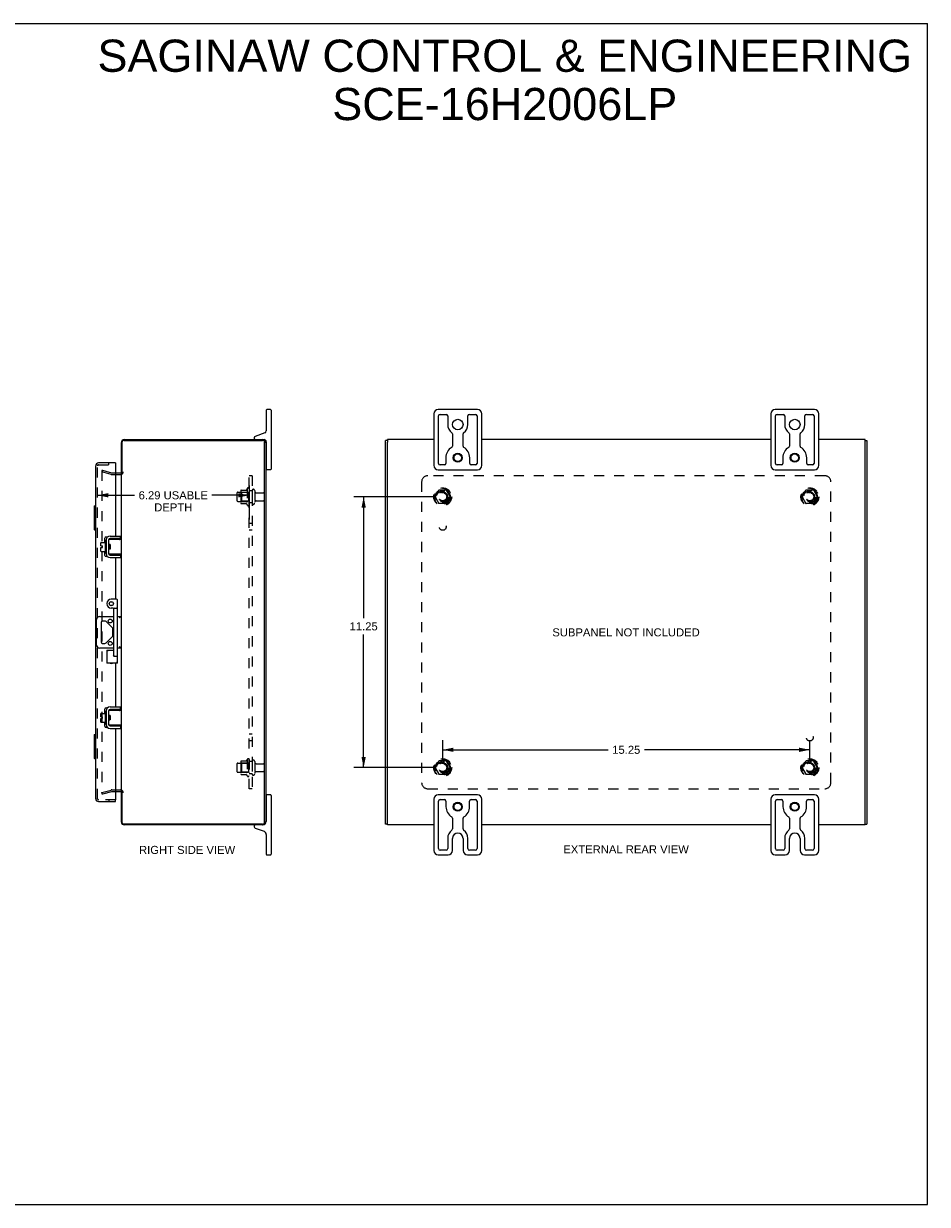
# Model space of a CAD drawing. Header units: inches. Extents: x 0 to 75.8, y 0 to 49.
# Tile 4 of 4: x 38.3 to 75.8, y 0 to 49. Entities that reach past the tile are written whole.
import ezdxf

# ---------------------------------------------------------------- set-up
doc = ezdxf.new("R2010")
doc.units = ezdxf.units.IN
doc.header["$LTSCALE"] = 4.16879
doc.header["$MEASUREMENT"] = 0
doc.linetypes.add('HIDDEN', pattern=[0.2, 0.1, -0.1])
doc.layers.get('0').update_dxf_attribs({"linetype": 'CONTINUOUS'})
for name, color, linetype in [('DEFAULT_2', 8, 'HIDDEN'), ('DIMENSIONS', 7, 'CONTINUOUS'), ('DOOR_ASSEMBLY', 7, 'CONTINUOUS'), ('SUBPANEL', 7, 'CONTINUOUS')]:
    doc.layers.add(name, color=color, linetype=linetype)
doc.styles.get("Standard").update_dxf_attribs({"font": 'arial.ttf'})
doc.dimstyles.new('DIMSTYLE_1', dxfattribs={"dimtxt": 0.334395, "dimasz": 0.44586, "dimexe": 0.09, "dimexo": 0.07, "dimgap": 0.0375, "dimtad": 0, "dimtih": 1, "dimtoh": 1, "dimzin": 4, "dimdsep": 46, "dimtxsty": 'Standard', "dimblk": '_FILLED', "dimblk1": '_FILLED', "dimblk2": '_FILLED', "dimcen": 0.09, "dimadec": 3, "dimazin": 1, "dimtfac": 1, "dimtdec": 3, "dimtofl": 0, "dimtmove": 0, "dimatfit": 3, "dimldrblk": '_FILLED', "dimfxl": 0, "dimtolj": 1, "dimtzin": 4, "dimarcsym": 0})

# ---------------------------------------------------------------- blocks, each defined once
blk = doc.blocks.new('_FILLED')
at = {"color": 0, "linetype": 'ByBlock'}
blk.add_solid([(0, 0), (-1, 0.2), (-1, -0.2)], dxfattribs=at)
blk = doc.blocks.new('*D5')
at = {"layer": 'DIMENSIONS', "color": 2, "linetype": 'Continuous'}
for p, q in [((41.322, 29.453), (42.863, 29.453)), ((47.615, 29.453), (46.075, 29.453)), ((47.615, 29.854), (47.615, 28.448))]:
    blk.add_line(p, q, dxfattribs=at)
at = {"layer": 'DIMENSIONS', "color": 2, "linetype": 'Continuous', "xscale": 0.4458598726, "yscale": 0.4458598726, "zscale": 0.4458598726, "rotation": 180}
blk.add_blockref('_FILLED', (41.322, 29.453), dxfattribs=at)
at = {"layer": 'DIMENSIONS', "color": 2, "linetype": 'Continuous', "xscale": 0.4458598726, "yscale": 0.4458598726, "zscale": 0.4458598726}
blk.add_blockref('_FILLED', (47.615, 29.453), dxfattribs=at)
at = {"layer": 'DIMENSIONS', "color": 2, "linetype": 'Continuous', "insert": (44.469, 29.62), "char_height": 0.33439, "width": 2.87779, "attachment_point": 2, "line_spacing_factor": 0.9}
blk.add_mtext('6.29 USABLE\\PDEPTH', dxfattribs=at)
blk = doc.blocks.new('*D10')
at = {"layer": 'DIMENSIONS', "color": 2, "linetype": 'Continuous'}
for p, q in [((55.35, 29.39), (51.976, 29.39)), ((52.377, 29.39), (52.377, 24.344)), ((52.377, 18.14), (52.377, 23.675)), ((55.35, 18.14), (51.976, 18.14))]:
    blk.add_line(p, q, dxfattribs=at)
at = {"layer": 'DIMENSIONS', "color": 2, "linetype": 'Continuous', "xscale": 0.4458598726, "yscale": 0.4458598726, "zscale": 0.4458598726}
for p, rotation in [((52.377, 29.39), 90), ((52.377, 18.14), 270)]:
    blk.add_blockref('_FILLED', p, dxfattribs=dict(at, rotation=rotation))
at = {"layer": 'DIMENSIONS', "color": 2, "linetype": 'Continuous', "insert": (52.377, 24.177), "char_height": 0.3344, "width": 1.16852, "attachment_point": 2, "line_spacing_factor": 0.9}
blk.add_mtext('11.25', dxfattribs=at)
blk = doc.blocks.new('*D11')
at = {"layer": 'DIMENSIONS', "color": 2, "linetype": 'Continuous'}
for p, q in [((55.662, 18.452), (55.662, 19.283)), ((70.912, 18.452), (70.912, 19.283)), ((55.662, 18.882), (62.535, 18.882)), ((70.912, 18.882), (64.038, 18.882))]:
    blk.add_line(p, q, dxfattribs=at)
at = {"layer": 'DIMENSIONS', "color": 2, "linetype": 'Continuous', "xscale": 0.4458598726, "yscale": 0.4458598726, "zscale": 0.4458598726, "rotation": 180}
blk.add_blockref('_FILLED', (55.662, 18.882), dxfattribs=at)
at = {"layer": 'DIMENSIONS', "color": 2, "linetype": 'Continuous', "xscale": 0.4458598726, "yscale": 0.4458598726, "zscale": 0.4458598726}
blk.add_blockref('_FILLED', (70.912, 18.882), dxfattribs=at)
at = {"layer": 'DIMENSIONS', "color": 2, "linetype": 'Continuous', "insert": (63.287, 19.049), "char_height": 0.3344, "width": 1.16852, "attachment_point": 2, "line_spacing_factor": 0.9}
blk.add_mtext('15.25', dxfattribs=at)

msp = doc.modelspace()

# ---------------------------------------------------------------- linework, layer by layer
at = {"color": 7, "linetype": 'Continuous'}
for p, q in [((0, 49.045), (75.796, 49.045)), ((75.796, 0), (75.796, 49.045)), ((48.33, 32.99), (48.33, 32.13)), ((48.505, 33.015), (48.355, 33.015)), ((48.53, 32.99), (48.53, 30.54)), ((57.102, 33.015), (55.472, 33.015)), ((71.102, 33.015), (69.472, 33.015)), ((55.287, 32.83), (55.287, 30.7)), ((55.487, 30.777), (55.487, 32.752)), ((55.549, 32.815), (55.805, 32.815)), ((55.868, 32.752), (55.868, 32.39)), ((56.706, 32.39), (56.706, 32.752)), ((56.768, 32.815), (57.024, 32.815)), ((57.087, 32.752), (57.087, 30.777)), ((57.287, 30.7), (57.287, 32.83)), ((69.287, 32.83), (69.287, 30.7)), ((69.487, 30.777), (69.487, 32.752)), ((69.549, 32.815), (69.805, 32.815)), ((69.868, 32.752), (69.868, 32.39)), ((70.706, 32.39), (70.706, 32.752)), ((70.768, 32.815), (71.024, 32.815)), ((71.087, 32.752), (71.087, 30.777)), ((71.287, 30.7), (71.287, 32.83)), ((48.271, 32.045), (47.87, 31.899)), ((56.068, 31.999), (56.068, 31.496)), ((56.506, 31.496), (56.506, 31.999)), ((70.068, 31.999), (70.068, 31.496)), ((70.506, 31.496), (70.506, 31.999)), ((47.83, 31.843), (47.83, 31.825)), ((48.179, 31.765), (48.24, 31.765)), ((48.33, 31.675), (48.33, 30.54)), ((53.362, 31.732), (53.287, 31.732)), ((53.362, 31.762), (53.362, 31.656)), ((73.212, 31.656), (73.212, 31.762)), ((73.212, 31.732), (73.287, 31.732)), ((48.33, 31.31), (48.315, 31.31)), ((55.792, 31.015), (55.792, 30.777)), ((56.782, 30.777), (56.782, 31.015)), ((69.792, 31.015), (69.792, 30.777)), ((70.782, 30.777), (70.782, 31.015)), ((48.33, 30.72), (48.315, 30.72)), ((48.505, 30.515), (48.355, 30.515)), ((55.472, 30.515), (57.102, 30.515)), ((55.729, 30.715), (55.549, 30.715)), ((57.024, 30.715), (56.844, 30.715)), ((69.472, 30.515), (71.102, 30.515)), ((69.729, 30.715), (69.549, 30.715)), ((71.024, 30.715), (70.844, 30.715)), ((41.463, 27.349), (41.463, 27.485)), ((41.473, 27.495), (41.638, 27.495)), ((41.638, 27.558), (41.638, 27.071)), ((41.648, 27.568), (41.668, 27.568)), ((41.678, 27.628), (41.681, 27.628)), ((41.782, 27.597), (41.782, 27.032)), ((41.786, 27.432), (41.786, 27.617)), ((41.796, 27.627), (42.315, 27.627)), ((42.282, 27.657), (41.842, 27.657)), ((42.282, 27.657), (42.282, 27.761)), ((41.463, 27.349), (41.531, 27.349)), ((41.463, 27.135), (41.463, 27.281)), ((41.463, 27.281), (41.531, 27.281)), ((41.473, 27.125), (41.638, 27.125)), ((41.531, 27.281), (41.531, 27.349)), ((41.648, 27.061), (41.668, 27.061)), ((41.678, 27.001), (41.681, 27.001)), ((41.786, 27.012), (41.786, 27.197)), ((41.846, 27.407), (41.796, 27.407)), ((41.846, 27.222), (41.796, 27.222)), ((42.315, 27.002), (41.796, 27.002)), ((41.812, 27.222), (41.812, 27.407)), ((41.816, 27.303), (41.814, 27.327)), ((41.822, 27.222), (41.828, 27.232)), ((41.826, 27.234), (41.833, 27.222)), ((41.841, 27.295), (41.839, 27.338)), ((41.846, 27.407), (41.846, 27.222)), ((41.842, 26.972), (42.282, 26.972)), ((42.282, 26.972), (42.282, 26.868)), ((41.279, 23.234), (41.279, 24.296)), ((41.404, 24.421), (42.005, 24.421)), ((41.47, 24.167), (41.47, 23.362)), ((41.631, 24.23), (41.532, 24.23)), ((41.941, 23.945), (41.676, 24.211)), ((42.145, 24.421), (42.315, 24.421)), ((41.676, 23.318), (41.941, 23.584)), ((41.96, 23.628), (41.96, 23.901)), ((42.005, 23.109), (41.404, 23.109)), ((41.532, 23.3), (41.631, 23.3)), ((42.315, 23.109), (42.145, 23.109)), ((42.282, 20.557), (42.282, 20.661)), ((41.463, 20.249), (41.463, 20.385)), ((41.463, 20.249), (41.531, 20.249)), ((41.463, 20.035), (41.463, 20.181)), ((41.463, 20.181), (41.531, 20.181)), ((41.473, 20.395), (41.638, 20.395)), ((41.531, 20.181), (41.531, 20.249)), ((41.638, 20.458), (41.638, 19.971)), ((41.648, 20.468), (41.668, 20.468)), ((41.678, 20.528), (41.681, 20.528)), ((41.782, 20.497), (41.782, 19.932)), ((41.786, 20.332), (41.786, 20.517)), ((41.796, 20.527), (42.315, 20.527)), ((41.846, 20.307), (41.796, 20.307)), ((41.846, 20.122), (41.796, 20.122)), ((41.812, 20.122), (41.812, 20.307)), ((41.816, 20.203), (41.814, 20.227)), ((41.822, 20.122), (41.828, 20.132)), ((41.826, 20.134), (41.833, 20.122)), ((41.841, 20.195), (41.839, 20.238)), ((42.282, 20.557), (41.842, 20.557)), ((41.846, 20.307), (41.846, 20.122)), ((41.473, 20.025), (41.638, 20.025)), ((41.648, 19.961), (41.668, 19.961)), ((41.678, 19.901), (41.681, 19.901)), ((41.786, 19.912), (41.786, 20.097)), ((42.315, 19.902), (41.796, 19.902)), ((41.842, 19.872), (42.282, 19.872)), ((42.282, 19.872), (42.282, 19.768)), ((48.33, 16.81), (48.315, 16.81)), ((48.33, 16.99), (48.33, 15.905)), ((48.505, 17.015), (48.355, 17.015)), ((48.53, 16.99), (48.53, 14.54)), ((55.287, 16.83), (55.287, 14.7)), ((57.102, 17.015), (55.472, 17.015)), ((55.487, 14.777), (55.487, 16.752)), ((55.549, 16.815), (55.734, 16.815)), ((55.797, 16.752), (55.797, 16.515)), ((56.777, 16.515), (56.777, 16.752)), ((56.839, 16.815), (57.024, 16.815)), ((57.087, 16.752), (57.087, 14.777)), ((57.287, 14.7), (57.287, 16.83)), ((69.287, 16.83), (69.287, 14.7)), ((71.102, 17.015), (69.472, 17.015)), ((69.487, 14.777), (69.487, 16.752)), ((69.549, 16.815), (69.734, 16.815)), ((69.797, 16.752), (69.797, 16.515)), ((70.777, 16.515), (70.777, 16.752)), ((70.839, 16.815), (71.024, 16.815)), ((71.087, 16.752), (71.087, 14.777)), ((71.287, 14.7), (71.287, 16.83)), ((48.33, 16.22), (48.315, 16.22)), ((47.83, 15.705), (47.83, 15.687)), ((53.362, 15.798), (53.287, 15.798)), ((53.362, 15.767), (53.362, 15.873)), ((56.068, 16.039), (56.068, 15.593)), ((56.506, 15.593), (56.506, 16.039)), ((70.068, 16.039), (70.068, 15.593)), ((70.506, 15.593), (70.506, 16.039)), ((73.212, 15.767), (73.212, 15.873)), ((73.212, 15.798), (73.287, 15.798)), ((47.87, 15.63), (48.238, 15.496)), ((48.33, 15.365), (48.33, 14.54)), ((55.805, 14.715), (55.549, 14.715)), ((55.868, 15.203), (55.868, 14.777)), ((56.068, 14.7), (56.068, 15.203)), ((56.506, 15.203), (56.506, 14.7)), ((56.706, 14.777), (56.706, 15.203)), ((57.024, 14.715), (56.768, 14.715)), ((69.805, 14.715), (69.549, 14.715)), ((69.868, 15.203), (69.868, 14.777)), ((70.068, 14.7), (70.068, 15.203)), ((70.506, 15.203), (70.506, 14.7)), ((70.706, 14.777), (70.706, 15.203)), ((71.024, 14.715), (70.768, 14.715)), ((48.355, 14.515), (48.505, 14.515)), ((55.472, 14.515), (55.883, 14.515)), ((56.691, 14.515), (57.102, 14.515)), ((69.472, 14.515), (69.883, 14.515)), ((70.691, 14.515), (71.102, 14.515)), ((0, 0), (75.796, 0))]:
    msp.add_line(p, q, dxfattribs=at)
at = {"color": 3, "linetype": 'Continuous'}
for p, q in [((42.315, 30.403), (42.315, 31.648)), ((42.338, 31.652), (42.338, 30.39)), ((42.418, 31.732), (48.182, 31.732)), ((42.432, 31.765), (48.179, 31.765)), ((48.262, 15.878), (48.262, 31.652)), ((48.315, 31.629), (48.315, 15.901)), ((53.287, 15.798), (53.287, 31.732)), ((53.362, 31.762), (53.362, 31.765)), ((55.287, 31.765), (53.362, 31.765)), ((53.362, 15.875), (53.362, 31.655)), ((69.287, 31.765), (57.287, 31.765)), ((73.212, 31.765), (71.287, 31.765)), ((73.212, 31.762), (73.212, 31.765)), ((73.212, 15.875), (73.212, 31.655)), ((73.287, 31.732), (73.287, 15.798)), ((42.072, 30.39), (42.273, 30.39)), ((42.315, 17.14), (42.315, 30.39)), ((41.678, 27.628), (41.678, 27.001)), ((41.842, 27.761), (42.282, 27.761)), ((41.842, 26.868), (42.282, 26.868)), ((41.842, 20.661), (42.282, 20.661)), ((41.678, 20.528), (41.678, 19.901)), ((41.842, 19.768), (42.282, 19.768)), ((42.273, 17.14), (42.072, 17.14)), ((42.315, 15.882), (42.315, 17.127)), ((42.338, 17.14), (42.338, 15.878)), ((48.182, 15.798), (42.418, 15.798)), ((48.179, 15.765), (42.432, 15.765)), ((53.362, 15.765), (53.362, 15.767)), ((55.287, 15.765), (53.362, 15.765)), ((69.287, 15.765), (57.287, 15.765)), ((73.212, 15.765), (71.287, 15.765)), ((73.212, 15.765), (73.212, 15.767))]:
    msp.add_line(p, q, dxfattribs=at)
at = {"color": 7, "linetype": 'Continuous'}
for points in [[(42.235, 27.617), (42.239, 27.618), (42.242, 27.62), (42.246, 27.621), (42.249, 27.622), (42.252, 27.623), (42.255, 27.624), (42.258, 27.625), (42.26, 27.625), (42.263, 27.626), (42.265, 27.626), (42.268, 27.627), (42.27, 27.627), (42.272, 27.627), (42.274, 27.627)], [(41.786, 27.052), (41.784, 27.053), (41.783, 27.055), (41.782, 27.056)], [(41.786, 27.432), (41.786, 27.43), (41.786, 27.429), (41.786, 27.427), (41.786, 27.425), (41.786, 27.424), (41.787, 27.422), (41.787, 27.421), (41.787, 27.42), (41.787, 27.419), (41.788, 27.417), (41.788, 27.416), (41.789, 27.415), (41.789, 27.414), (41.789, 27.413), (41.79, 27.412), (41.79, 27.411), (41.791, 27.41), (41.792, 27.41), (41.792, 27.409), (41.793, 27.408), (41.793, 27.408), (41.794, 27.408), (41.795, 27.407), (41.796, 27.407)], [(41.796, 27.222), (41.795, 27.222), (41.794, 27.222), (41.793, 27.221), (41.793, 27.221), (41.792, 27.22), (41.792, 27.22), (41.791, 27.219), (41.791, 27.218), (41.79, 27.217), (41.79, 27.216), (41.789, 27.215), (41.789, 27.214), (41.788, 27.213), (41.788, 27.212), (41.788, 27.211), (41.787, 27.21), (41.787, 27.208), (41.787, 27.207), (41.786, 27.206), (41.786, 27.204), (41.786, 27.203), (41.786, 27.201), (41.786, 27.199), (41.786, 27.197)], [(41.814, 27.327), (41.813, 27.335), (41.812, 27.343), (41.812, 27.347)], [(41.826, 27.234), (41.826, 27.235), (41.825, 27.237), (41.824, 27.24), (41.823, 27.244), (41.823, 27.249), (41.822, 27.254), (41.821, 27.259), (41.82, 27.266), (41.819, 27.272), (41.819, 27.279), (41.818, 27.287), (41.817, 27.295), (41.816, 27.303)], [(41.839, 27.338), (41.838, 27.349), (41.837, 27.359), (41.837, 27.369), (41.836, 27.379), (41.835, 27.388), (41.834, 27.397), (41.834, 27.405), (41.834, 27.407)], [(41.846, 27.235), (41.846, 27.236), (41.845, 27.245), (41.844, 27.254), (41.844, 27.263), (41.843, 27.274), (41.842, 27.284), (41.841, 27.295)], [(42.274, 27.002), (42.272, 27.002), (42.27, 27.002), (42.268, 27.003), (42.265, 27.003), (42.263, 27.004), (42.26, 27.004), (42.258, 27.005), (42.255, 27.006), (42.252, 27.006), (42.249, 27.007), (42.246, 27.008), (42.242, 27.01), (42.239, 27.011), (42.235, 27.012)], [(42.309, 24.421), (42.305, 24.42), (42.302, 24.419), (42.297, 24.417), (42.292, 24.414), (42.287, 24.411), (42.282, 24.407), (42.276, 24.403), (42.271, 24.399), (42.265, 24.395), (42.259, 24.39), (42.253, 24.385), (42.246, 24.38), (42.24, 24.376), (42.234, 24.371), (42.228, 24.366), (42.221, 24.361)], [(42.24, 23.154), (42.228, 23.164), (42.221, 23.169)], [(42.309, 23.109), (42.305, 23.109), (42.302, 23.111), (42.297, 23.113), (42.292, 23.115), (42.287, 23.118), (42.282, 23.122), (42.276, 23.126), (42.271, 23.13), (42.265, 23.135), (42.259, 23.139), (42.253, 23.144), (42.246, 23.149), (42.24, 23.154)], [(41.786, 20.332), (41.786, 20.33), (41.786, 20.329), (41.786, 20.327), (41.786, 20.325), (41.786, 20.324), (41.787, 20.322), (41.787, 20.321), (41.787, 20.32), (41.787, 20.319), (41.788, 20.317), (41.788, 20.316), (41.789, 20.315), (41.789, 20.314), (41.789, 20.313), (41.79, 20.312), (41.79, 20.311), (41.791, 20.31), (41.792, 20.31), (41.792, 20.309), (41.793, 20.308), (41.793, 20.308), (41.794, 20.308), (41.795, 20.307), (41.796, 20.307)], [(41.796, 20.122), (41.795, 20.122), (41.794, 20.122), (41.793, 20.121), (41.793, 20.121), (41.792, 20.12), (41.792, 20.12), (41.791, 20.119), (41.791, 20.118), (41.79, 20.117), (41.79, 20.116), (41.789, 20.115), (41.789, 20.114), (41.788, 20.113), (41.788, 20.112), (41.788, 20.111), (41.787, 20.11), (41.787, 20.108), (41.787, 20.107), (41.786, 20.106), (41.786, 20.104), (41.786, 20.103), (41.786, 20.101), (41.786, 20.099), (41.786, 20.097)], [(41.814, 20.227), (41.813, 20.235), (41.812, 20.243), (41.812, 20.247)], [(41.826, 20.134), (41.826, 20.135), (41.825, 20.137), (41.824, 20.14), (41.823, 20.144), (41.823, 20.149), (41.822, 20.154), (41.821, 20.159), (41.82, 20.166), (41.819, 20.172), (41.819, 20.179), (41.818, 20.187), (41.817, 20.195), (41.816, 20.203)], [(41.839, 20.238), (41.838, 20.249), (41.837, 20.259), (41.837, 20.269), (41.836, 20.279), (41.835, 20.288), (41.834, 20.297), (41.834, 20.305), (41.834, 20.307)], [(41.846, 20.135), (41.846, 20.136), (41.845, 20.145), (41.844, 20.154), (41.844, 20.163), (41.843, 20.174), (41.842, 20.184), (41.841, 20.195)], [(42.235, 20.517), (42.239, 20.518), (42.242, 20.52), (42.246, 20.521), (42.249, 20.522), (42.252, 20.523), (42.255, 20.524), (42.258, 20.525), (42.26, 20.525), (42.263, 20.526), (42.265, 20.526), (42.268, 20.527), (42.27, 20.527), (42.272, 20.527), (42.274, 20.527)], [(41.786, 19.952), (41.784, 19.953), (41.783, 19.955), (41.782, 19.956)], [(42.274, 19.902), (42.272, 19.902), (42.27, 19.902), (42.268, 19.903), (42.265, 19.903), (42.263, 19.904), (42.26, 19.904), (42.258, 19.905), (42.255, 19.906), (42.252, 19.906), (42.249, 19.907), (42.246, 19.908), (42.242, 19.91), (42.239, 19.911), (42.235, 19.912)]]:
    msp.add_lwpolyline(points, dxfattribs=at)
for centre, radius in [((56.287, 32.39), 0.219), ((70.287, 32.39), 0.219), ((56.287, 31.015), 0.188), ((56.287, 31.015), 0.156), ((70.287, 31.015), 0.188), ((70.287, 31.015), 0.156), ((41.85, 24.23), 0.08), ((41.85, 23.3), 0.08), ((56.287, 16.515), 0.188), ((70.287, 16.515), 0.188), ((56.287, 16.515), 0.156), ((70.287, 16.515), 0.156)]:
    msp.add_circle(centre, radius, dxfattribs=at)
for centre, radius, start, end in [((48.355, 32.99), 0.025, 90, 180), ((48.505, 32.99), 0.025, 0, 90), ((55.472, 32.83), 0.185, 90, 180), ((57.102, 32.83), 0.185, 0, 90), ((69.472, 32.83), 0.185, 90, 180), ((71.102, 32.83), 0.185, 0, 90), ((55.549, 32.752), 0.0625, 90, 180), ((55.805, 32.752), 0.0625, 360, 90), ((56.287, 32.39), 0.419, 180, 234.223), ((56.287, 32.39), 0.419, 305.777, 360), ((56.768, 32.752), 0.0625, 90, 180), ((57.024, 32.752), 0.0625, 360, 90), ((69.549, 32.752), 0.0625, 90, 180), ((69.805, 32.752), 0.0625, 360, 90), ((70.287, 32.39), 0.419, 180, 234.223), ((70.287, 32.39), 0.419, 305.777, 360), ((70.768, 32.752), 0.0625, 90, 180), ((71.024, 32.752), 0.0625, 360, 90), ((47.89, 31.843), 0.06, 110, 180), ((48.24, 32.13), 0.09, 290, 360), ((56.005, 31.999), 0.0625, 0, 54.223), ((56.568, 31.999), 0.0625, 125.777, 180), ((70.005, 31.999), 0.0625, 0, 54.223), ((70.568, 31.999), 0.0625, 125.777, 180), ((47.89, 31.825), 0.06, 180, 270), ((48.24, 31.675), 0.09, 0, 90), ((56.287, 31.015), 0.495, 120.3269, 180), ((56.005, 31.496), 0.0625, 300.3269, 0), ((56.568, 31.496), 0.0625, 180, 239.6731), ((56.287, 31.015), 0.495, 0, 59.6731), ((70.287, 31.015), 0.495, 120.3269, 180), ((70.005, 31.496), 0.0625, 300.3269, 0), ((70.568, 31.496), 0.0625, 180, 239.6731), ((70.287, 31.015), 0.495, 0, 59.6731), ((48.355, 30.54), 0.025, 180, 270), ((48.505, 30.54), 0.025, 270, 360), ((55.472, 30.7), 0.185, 180, 270), ((55.549, 30.777), 0.0625, 180, 270), ((55.729, 30.777), 0.0625, 270, 0), ((56.844, 30.777), 0.0625, 180, 270), ((57.024, 30.777), 0.0625, 270, 0), ((57.102, 30.7), 0.185, 270, 360), ((69.472, 30.7), 0.185, 180, 270), ((69.549, 30.777), 0.0625, 180, 270), ((69.729, 30.777), 0.0625, 270, 0), ((70.844, 30.777), 0.0625, 180, 270), ((71.024, 30.777), 0.0625, 270, 0), ((71.102, 30.7), 0.185, 270, 360), ((41.473, 27.485), 0.01, 90, 180), ((41.648, 27.558), 0.01, 90, 180), ((41.668, 27.558), 0.01, 0, 90), ((41.842, 27.597), 0.06, 90, 180), ((41.796, 27.565), 0.0162, 128.1095, 149.7501), ((41.796, 27.617), 0.01, 90, 144.8477), ((41.473, 27.135), 0.01, 180, 270), ((41.648, 27.071), 0.01, 180, 270), ((41.668, 27.071), 0.01, 270, 360), ((41.796, 27.065), 0.0162, 210.2499, 231.8905), ((41.842, 27.032), 0.06, 180, 270), ((41.796, 27.012), 0.01, 214.8438, 270), ((41.404, 24.296), 0.125, 90, 180), ((41.532, 24.167), 0.0625, 90, 180), ((41.631, 24.167), 0.0625, 45, 90), ((41.897, 23.901), 0.0625, 0, 45), ((41.897, 23.628), 0.0625, 315, 360), ((41.404, 23.234), 0.125, 180, 270), ((41.532, 23.362), 0.0625, 180, 270), ((41.631, 23.362), 0.0625, 270, 315), ((41.473, 20.385), 0.01, 90, 180), ((41.648, 20.458), 0.01, 90, 180), ((41.668, 20.458), 0.01, 0, 90), ((41.842, 20.497), 0.06, 90, 180), ((41.796, 20.465), 0.0162, 128.1095, 149.7501), ((41.796, 20.517), 0.01, 90, 144.8477), ((41.473, 20.035), 0.01, 180, 270), ((41.648, 19.971), 0.01, 180, 270), ((41.668, 19.971), 0.01, 270, 360), ((41.796, 19.965), 0.0162, 210.2499, 231.8905), ((41.842, 19.932), 0.06, 180, 270), ((41.796, 19.912), 0.01, 214.8438, 270), ((48.355, 16.99), 0.025, 90, 180), ((48.505, 16.99), 0.025, 0, 90), ((55.472, 16.83), 0.185, 90, 180), ((55.549, 16.752), 0.0625, 90, 180), ((55.734, 16.752), 0.0625, 0, 90), ((56.839, 16.752), 0.0625, 90, 180), ((57.024, 16.752), 0.0625, 0, 90), ((57.102, 16.83), 0.185, 0, 90), ((69.472, 16.83), 0.185, 90, 180), ((69.549, 16.752), 0.0625, 90, 180), ((69.734, 16.752), 0.0625, 0, 90), ((70.839, 16.752), 0.0625, 90, 180), ((71.024, 16.752), 0.0625, 0, 90), ((71.102, 16.83), 0.185, 0, 90), ((56.287, 16.515), 0.49, 180, 239.3693), ((56.287, 16.515), 0.49, 300.6307, 360), ((70.287, 16.515), 0.49, 180, 239.3693), ((70.287, 16.515), 0.49, 300.6307, 360), ((47.89, 15.705), 0.06, 90, 180), ((48.19, 15.905), 0.14, 270, 360), ((56.005, 16.039), 0.0625, 0, 59.3693), ((56.568, 16.039), 0.0625, 120.6307, 180), ((70.005, 16.039), 0.0625, 0, 59.3693), ((70.568, 16.039), 0.0625, 120.6307, 180), ((47.89, 15.687), 0.06, 180, 250), ((48.19, 15.365), 0.14, 360, 70), ((56.287, 15.203), 0.419, 125.777, 180), ((56.005, 15.593), 0.0625, 305.777, 360), ((56.287, 15.203), 0.219, 0, 180), ((56.568, 15.593), 0.0625, 180, 234.223), ((56.287, 15.203), 0.419, 0, 54.223), ((70.287, 15.203), 0.419, 125.777, 180), ((70.005, 15.593), 0.0625, 305.777, 360), ((70.287, 15.203), 0.219, 0, 180), ((70.568, 15.593), 0.0625, 180, 234.223), ((70.287, 15.203), 0.419, 0, 54.223), ((55.549, 14.777), 0.0625, 180, 270), ((55.805, 14.777), 0.0625, 270, 360), ((56.768, 14.777), 0.0625, 180, 270), ((57.024, 14.777), 0.0625, 270, 360), ((69.549, 14.777), 0.0625, 180, 270), ((69.805, 14.777), 0.0625, 270, 360), ((70.768, 14.777), 0.0625, 180, 270), ((71.024, 14.777), 0.0625, 270, 360), ((48.355, 14.54), 0.025, 180, 270), ((48.505, 14.54), 0.025, 270, 360), ((55.472, 14.7), 0.185, 180, 270), ((55.883, 14.7), 0.185, 270, 360), ((56.691, 14.7), 0.185, 180, 270), ((57.102, 14.7), 0.185, 270, 360), ((69.472, 14.7), 0.185, 180, 270), ((69.883, 14.7), 0.185, 270, 360), ((70.691, 14.7), 0.185, 180, 270), ((71.102, 14.7), 0.185, 270, 360)]:
    msp.add_arc(centre, radius, start, end, dxfattribs=at)
at = {"color": 3, "linetype": 'Continuous'}
for centre, radius, start, end in [((42.432, 31.648), 0.117, 90, 180), ((42.418, 31.652), 0.08, 90, 180), ((48.179, 31.629), 0.136, 0, 90), ((48.182, 31.652), 0.08, 0, 90), ((42.273, 30.432), 0.042, 270, 360), ((41.842, 27.597), 0.164, 90, 180), ((41.842, 27.032), 0.164, 180, 270), ((41.842, 20.497), 0.164, 90, 180), ((41.842, 19.932), 0.164, 180, 270), ((42.273, 17.098), 0.042, 0, 90), ((42.432, 15.882), 0.117, 180, 270), ((42.418, 15.878), 0.08, 180, 270), ((48.179, 15.901), 0.136, 270, 360), ((48.182, 15.878), 0.08, 270, 360)]:
    msp.add_arc(centre, radius, start, end, dxfattribs=at)
at = {"layer": 'DEFAULT_2', "color": 8, "linetype": 'HIDDEN'}
for p, q in [((41.522, 30.494), (41.503, 30.422)), ((41.503, 30.467), (41.503, 17.062)), ((41.889, 30.318), (41.503, 30.422)), ((41.522, 30.494), (41.908, 30.39)), ((41.915, 30.39), (42.072, 30.39)), ((41.915, 30.315), (42.273, 30.315)), ((47.115, 29.547), (47.115, 29.232)), ((47.145, 29.577), (47.74, 29.577)), ((47.279, 29.645), (47.279, 29.134)), ((47.299, 29.573), (47.279, 29.593)), ((47.29, 29.667), (47.517, 29.667)), ((47.299, 29.573), (47.299, 29.206)), ((47.595, 29.573), (47.299, 29.573)), ((47.545, 29.745), (47.545, 29.034)), ((47.595, 29.573), (47.615, 29.593)), ((47.595, 29.573), (47.595, 29.206)), ((47.615, 29.724), (47.615, 29.056)), ((47.74, 29.647), (47.74, 29.132)), ((47.85, 29.647), (47.85, 29.132)), ((47.913, 29.555), (48.21, 29.555)), ((48.24, 29.525), (48.24, 29.255)), ((55.499, 29.662), (55.344, 29.395)), ((55.816, 29.667), (55.507, 29.667)), ((55.979, 29.395), (55.825, 29.662)), ((70.749, 29.662), (70.594, 29.395)), ((71.066, 29.667), (70.757, 29.667)), ((71.229, 29.395), (71.075, 29.662)), ((47.145, 29.202), (47.74, 29.202)), ((47.299, 29.206), (47.279, 29.186)), ((47.29, 29.112), (47.517, 29.112)), ((47.595, 29.206), (47.299, 29.206)), ((47.595, 29.206), (47.615, 29.186)), ((47.913, 29.225), (48.21, 29.225)), ((55.344, 29.385), (55.499, 29.117)), ((55.816, 29.112), (55.507, 29.112)), ((55.825, 29.117), (55.979, 29.385)), ((70.594, 29.385), (70.749, 29.117)), ((71.066, 29.112), (70.757, 29.112)), ((71.075, 29.117), (71.229, 29.385)), ((47.115, 18.297), (47.115, 17.982)), ((47.145, 18.327), (47.74, 18.327)), ((47.279, 18.395), (47.279, 17.884)), ((47.299, 18.323), (47.279, 18.343)), ((47.29, 18.417), (47.517, 18.417)), ((47.595, 18.323), (47.299, 18.323)), ((47.299, 18.323), (47.299, 17.956)), ((47.545, 18.495), (47.545, 17.784)), ((47.595, 18.323), (47.615, 18.343)), ((47.595, 18.323), (47.595, 17.956)), ((47.615, 18.474), (47.615, 17.806)), ((47.74, 18.397), (47.74, 17.882)), ((47.85, 18.397), (47.85, 17.882)), ((47.913, 18.305), (48.21, 18.305)), ((48.24, 18.275), (48.24, 18.005)), ((55.499, 18.412), (55.344, 18.145)), ((55.816, 18.417), (55.507, 18.417)), ((55.979, 18.145), (55.825, 18.412)), ((70.749, 18.412), (70.594, 18.145)), ((71.066, 18.417), (70.757, 18.417)), ((71.229, 18.145), (71.075, 18.412)), ((47.145, 17.952), (47.74, 17.952)), ((47.299, 17.956), (47.279, 17.936)), ((47.29, 17.862), (47.517, 17.862)), ((47.595, 17.956), (47.299, 17.956)), ((47.595, 17.956), (47.615, 17.936)), ((47.913, 17.975), (48.21, 17.975)), ((55.344, 18.135), (55.499, 17.867)), ((55.816, 17.862), (55.507, 17.862)), ((55.825, 17.867), (55.979, 18.135)), ((70.594, 18.135), (70.749, 17.867)), ((71.066, 17.862), (70.757, 17.862)), ((71.075, 17.867), (71.229, 18.135)), ((41.503, 17.108), (41.889, 17.211)), ((41.915, 17.215), (42.273, 17.215)), ((41.522, 17.035), (41.503, 17.108)), ((41.908, 17.139), (41.522, 17.035)), ((42.072, 17.14), (41.915, 17.14))]:
    msp.add_line(p, q, dxfattribs=at)
for points in [[(41.522, 30.487), (41.52, 30.487), (41.519, 30.487), (41.517, 30.486), (41.516, 30.486), (41.514, 30.485), (41.513, 30.485), (41.511, 30.484), (41.51, 30.483), (41.509, 30.482), (41.508, 30.48), (41.507, 30.479), (41.506, 30.478), (41.505, 30.476), (41.504, 30.475), (41.504, 30.473), (41.503, 30.472), (41.503, 30.47), (41.503, 30.469), (41.503, 30.467)], [(41.527, 30.486), (41.525, 30.487), (41.523, 30.487), (41.522, 30.487)], [(41.503, 17.062), (41.503, 17.061), (41.503, 17.059), (41.503, 17.057), (41.504, 17.056), (41.504, 17.054), (41.505, 17.053), (41.506, 17.051)], [(41.522, 17.042), (41.52, 17.042), (41.519, 17.043), (41.517, 17.043), (41.516, 17.043), (41.514, 17.044), (41.513, 17.045), (41.511, 17.046), (41.51, 17.047), (41.509, 17.048), (41.508, 17.049), (41.507, 17.05), (41.506, 17.051)], [(41.527, 17.043), (41.525, 17.043), (41.523, 17.042), (41.522, 17.042)]]:
    msp.add_lwpolyline(points, dxfattribs=at)
for centre, radius in [((55.662, 29.39), 0.372), ((55.662, 29.39), 0.356), ((55.662, 29.39), 0.312), ((55.662, 29.39), 0.204), ((55.662, 29.39), 0.188), ((55.662, 29.39), 0.183), ((55.662, 29.39), 0.165), ((70.912, 29.39), 0.372), ((70.912, 29.39), 0.356), ((70.912, 29.39), 0.312), ((70.912, 29.39), 0.204), ((70.912, 29.39), 0.188), ((70.912, 29.39), 0.183), ((70.912, 29.39), 0.165), ((55.662, 18.14), 0.372), ((55.662, 18.14), 0.356), ((55.662, 18.14), 0.312), ((55.662, 18.14), 0.204), ((55.662, 18.14), 0.188), ((55.662, 18.14), 0.183), ((55.662, 18.14), 0.165), ((70.912, 18.14), 0.372), ((70.912, 18.14), 0.356), ((70.912, 18.14), 0.312), ((70.912, 18.14), 0.204), ((70.912, 18.14), 0.188), ((70.912, 18.14), 0.183), ((70.912, 18.14), 0.165)]:
    msp.add_circle(centre, radius, dxfattribs=at)
for centre, radius, start, end in [((42.273, 30.432), 0.117, 270, 360), ((41.915, 30.415), 0.1, 255, 270), ((41.915, 30.415), 0.025, 255, 270), ((47.145, 29.547), 0.03, 90, 180), ((47.42, 29.645), 0.141, 174.7919, 180), ((47.29, 29.657), 0.01, 90, 174.8062), ((47.499, 29.677), 0.01, 270, 336.0321), ((48.145, 29.39), 0.698, 149.3369, 156.0321), ((47.577, 29.724), 0.0384, 0, 145.5503), ((47.795, 29.647), 0.055, 0, 180), ((47.913, 29.617), 0.0625, 180, 270), ((48.21, 29.525), 0.03, 0, 90), ((55.507, 29.657), 0.01, 90.0124, 149.9892), ((55.816, 29.657), 0.01, 30.012, 89.9887), ((70.757, 29.657), 0.01, 90.0124, 149.9892), ((71.066, 29.657), 0.01, 30.012, 89.9887), ((47.145, 29.232), 0.03, 180, 270), ((47.42, 29.134), 0.141, 180, 185.2081), ((47.29, 29.122), 0.01, 185.1938, 270), ((47.499, 29.102), 0.01, 23.9679, 90), ((48.145, 29.39), 0.698, 203.9679, 210.6631), ((47.577, 29.056), 0.0384, 214.4497, 360), ((47.795, 29.132), 0.055, 180, 360), ((47.913, 29.162), 0.0625, 90, 180), ((48.21, 29.255), 0.03, 270, 360), ((55.353, 29.39), 0.01, 150.0127, 209.9883), ((55.507, 29.122), 0.01, 210.012, 269.9887), ((55.816, 29.122), 0.01, 270.0124, 329.9892), ((55.971, 29.39), 0.01, 330.0127, 29.9883), ((70.603, 29.39), 0.01, 150.0127, 209.9883), ((70.757, 29.122), 0.01, 210.012, 269.9887), ((71.066, 29.122), 0.01, 270.0124, 329.9892), ((71.221, 29.39), 0.01, 330.0127, 29.9883), ((47.145, 18.297), 0.03, 90, 180), ((47.42, 18.395), 0.141, 174.7919, 180), ((47.29, 18.407), 0.01, 90, 174.8062), ((47.499, 18.427), 0.01, 270, 336.0321), ((48.145, 18.14), 0.698, 149.3369, 156.0321), ((47.577, 18.474), 0.0384, 0, 145.5503), ((47.795, 18.397), 0.055, 0, 180), ((47.913, 18.367), 0.0625, 180, 270), ((48.21, 18.275), 0.03, 0, 90), ((55.507, 18.407), 0.01, 90.0124, 149.9892), ((55.816, 18.407), 0.01, 30.012, 89.9887), ((70.757, 18.407), 0.01, 90.0124, 149.9892), ((71.066, 18.407), 0.01, 30.012, 89.9887), ((47.145, 17.982), 0.03, 180, 270), ((47.42, 17.884), 0.141, 180, 185.2081), ((47.29, 17.872), 0.01, 185.1938, 270), ((47.499, 17.852), 0.01, 23.9679, 90), ((48.145, 18.14), 0.698, 203.9679, 210.6631), ((47.577, 17.806), 0.0384, 214.4497, 360), ((47.795, 17.882), 0.055, 180, 360), ((47.913, 17.912), 0.0625, 90, 180), ((48.21, 18.005), 0.03, 270, 360), ((55.353, 18.14), 0.01, 150.0127, 209.9883), ((55.507, 17.872), 0.01, 210.012, 269.9887), ((55.816, 17.872), 0.01, 270.0124, 329.9892), ((55.971, 18.14), 0.01, 330.0127, 29.9883), ((70.603, 18.14), 0.01, 150.0127, 209.9883), ((70.757, 17.872), 0.01, 210.012, 269.9887), ((71.066, 17.872), 0.01, 270.0124, 329.9892), ((71.221, 18.14), 0.01, 330.0127, 29.9883), ((41.915, 17.115), 0.1, 90, 105), ((42.273, 17.098), 0.117, 0, 90), ((41.915, 17.115), 0.025, 90, 105)]:
    msp.add_arc(centre, radius, start, end, dxfattribs=at)
at = {"layer": 'DOOR_ASSEMBLY', "color": 3, "linetype": 'Continuous'}
for p, q in [((41.247, 16.85), (41.247, 30.679)), ((42.072, 30.796), (41.364, 30.796)), ((42.072, 30.721), (42.072, 27.761)), ((41.631, 27.495), (41.631, 27.671)), ((41.681, 27.721), (41.734, 27.721)), ((42.072, 27.657), (42.072, 27.627)), ((41.631, 26.958), (41.631, 27.125)), ((42.072, 27.002), (42.072, 26.972)), ((41.734, 26.908), (41.681, 26.908)), ((42.072, 26.868), (42.072, 25.14)), ((42.072, 22.477), (42.072, 20.661)), ((41.681, 20.621), (41.734, 20.621)), ((41.631, 20.395), (41.631, 20.571)), ((42.072, 20.557), (42.072, 20.527)), ((41.631, 19.858), (41.631, 20.025)), ((41.734, 19.808), (41.681, 19.808)), ((42.072, 19.902), (42.072, 19.872)), ((42.072, 19.768), (42.072, 16.808)), ((41.364, 16.733), (42.072, 16.733))]:
    msp.add_line(p, q, dxfattribs=at)
at = {"layer": 'DOOR_ASSEMBLY', "color": 8, "linetype": 'HIDDEN'}
for p, q in [((41.322, 16.85), (41.322, 30.679)), ((41.364, 30.721), (42.072, 30.721)), ((41.79, 30.721), (41.79, 30.796)), ((42.072, 16.808), (41.364, 16.808)), ((41.79, 16.808), (41.79, 16.733))]:
    msp.add_line(p, q, dxfattribs=at)
at = {"layer": 'DOOR_ASSEMBLY', "color": 7, "linetype": 'Continuous'}
for p, q in [((42.072, 30.796), (42.072, 30.721)), ((41.187, 29), (41.187, 28.03)), ((41.202, 29.015), (41.247, 29.015)), ((41.234, 28.915), (41.234, 28.115)), ((41.202, 28.015), (41.247, 28.015)), ((42.115, 25.14), (41.895, 25.14)), ((42.145, 22.477), (42.145, 25.11)), ((41.975, 24.765), (41.895, 24.765)), ((42.005, 22.795), (42.005, 24.735)), ((42.035, 24.765), (42.115, 24.765)), ((41.707, 23.015), (41.707, 22.477)), ((41.707, 23.015), (42.005, 23.015)), ((42.027, 22.765), (42.115, 22.765)), ((42.145, 22.477), (41.707, 22.477)), ((41.187, 19.5), (41.187, 18.53)), ((41.202, 19.515), (41.247, 19.515)), ((41.234, 19.415), (41.234, 18.615)), ((41.202, 18.515), (41.247, 18.515)), ((42.072, 16.733), (42.072, 16.808))]:
    msp.add_line(p, q, dxfattribs=at)
for points in [[(41.232, 28.951), (41.233, 28.945), (41.233, 28.939), (41.233, 28.933), (41.234, 28.927), (41.234, 28.921), (41.234, 28.915)], [(41.234, 28.115), (41.234, 28.108), (41.234, 28.102), (41.233, 28.096), (41.233, 28.09), (41.233, 28.084), (41.232, 28.079)], [(41.707, 23.015), (41.707, 23.014), (41.708, 23.014), (41.709, 23.013), (41.728, 22.993)], [(41.728, 22.993), (41.733, 22.989), (41.737, 22.985)], [(41.975, 22.795), (41.981, 22.788), (41.988, 22.782), (41.994, 22.777), (42.001, 22.772), (42.008, 22.769), (42.014, 22.767), (42.02, 22.765), (42.027, 22.765)], [(41.707, 22.477), (41.707, 22.477), (41.708, 22.478), (41.709, 22.479), (41.728, 22.498)], [(41.728, 22.498), (41.733, 22.503), (41.737, 22.507)], [(42.123, 22.498), (42.119, 22.503), (42.115, 22.507)], [(42.145, 22.477), (42.144, 22.477), (42.144, 22.478), (42.143, 22.479), (42.123, 22.498)], [(41.232, 19.451), (41.233, 19.445), (41.233, 19.439), (41.233, 19.433), (41.234, 19.427), (41.234, 19.421), (41.234, 19.415)], [(41.234, 18.615), (41.234, 18.608), (41.234, 18.602), (41.233, 18.596), (41.233, 18.59), (41.233, 18.584), (41.232, 18.578)]]:
    msp.add_lwpolyline(points, dxfattribs=at)
for radius in [0.085, 0.08]:
    msp.add_circle((41.895, 24.952), radius, dxfattribs=at)
at = {"layer": 'DOOR_ASSEMBLY', "color": 3, "linetype": 'Continuous'}
for centre, radius, start, end in [((41.364, 30.679), 0.117, 90, 180), ((41.681, 27.671), 0.05, 90, 180), ((41.681, 26.958), 0.05, 180, 270), ((41.895, 22.577), 0.109, 246.5542, 293.4458), ((41.681, 20.571), 0.05, 90, 180), ((41.681, 19.858), 0.05, 180, 270), ((41.364, 16.85), 0.117, 180, 270)]:
    msp.add_arc(centre, radius, start, end, dxfattribs=at)
at = {"layer": 'DOOR_ASSEMBLY', "color": 8, "linetype": 'HIDDEN'}
for centre, start, end in [((41.364, 30.679), 90, 180), ((41.364, 16.85), 180, 270)]:
    msp.add_arc(centre, 0.042, start, end, dxfattribs=at)
at = {"layer": 'DOOR_ASSEMBLY', "color": 7, "linetype": 'Continuous'}
for centre, radius, start, end in [((41.202, 29), 0.015, 90, 180), ((41.232, 29), 0.015, 0, 90), ((41.202, 28.03), 0.015, 180, 270), ((41.232, 28.03), 0.015, 270, 360), ((41.895, 24.952), 0.188, 90, 270), ((42.115, 25.11), 0.03, 0, 90), ((41.975, 24.735), 0.03, 359.9987, 89.9934), ((42.035, 24.735), 0.03, 90, 180), ((42.115, 24.735), 0.03, 0, 90), ((42.035, 22.795), 0.03, 180, 270), ((42.115, 22.795), 0.03, 270, 360), ((41.202, 19.5), 0.015, 90, 180), ((41.232, 19.5), 0.015, 0, 90), ((41.202, 18.53), 0.015, 180, 270), ((41.232, 18.53), 0.015, 270, 360)]:
    msp.add_arc(centre, radius, start, end, dxfattribs=at)
at = {"layer": 'SUBPANEL', "color": 8, "linetype": 'HIDDEN'}
for p, q in [((47.615, 17.265), (47.615, 30.265)), ((47.74, 30.265), (47.615, 30.265)), ((47.74, 30.265), (47.74, 17.265)), ((54.787, 30.015), (54.787, 17.515)), ((71.537, 30.265), (55.037, 30.265)), ((71.787, 17.515), (71.787, 30.015)), ((47.74, 29.64), (47.615, 29.64)), ((47.74, 29.14), (47.615, 29.14)), ((47.74, 28.28), (47.615, 28.28)), ((47.74, 27.999), (47.615, 27.999)), ((47.74, 19.53), (47.615, 19.53)), ((47.74, 19.249), (47.615, 19.249)), ((47.74, 18.39), (47.615, 18.39)), ((47.74, 17.89), (47.615, 17.89)), ((47.74, 17.265), (47.615, 17.265)), ((55.037, 17.265), (71.537, 17.265))]:
    msp.add_line(p, q, dxfattribs=at)
for centre, radius in [((55.662, 29.39), 0.25), ((70.912, 29.39), 0.25), ((55.662, 28.14), 0.141), ((70.912, 19.39), 0.141), ((55.662, 18.14), 0.25), ((70.912, 18.14), 0.25)]:
    msp.add_circle(centre, radius, dxfattribs=at)
for centre, start, end in [((55.037, 30.015), 90, 180), ((71.537, 30.015), 0, 90), ((55.037, 17.515), 180, 270), ((71.537, 17.515), 270, 360)]:
    msp.add_arc(centre, 0.25, start, end, dxfattribs=at)

# ---------------------------------------------------------------- texts
at = {"layer": 'DIMENSIONS', "color": 2, "linetype": 'Continuous', "attachment_point": 2, "line_spacing_factor": 0.9}
for s, insert, char_height, width in [('SAGINAW CONTROL & ENGINEERING\\PSCE-16H2006LP', (58.24, 48.38), 1.33758, 33.78259), ('SUBPANEL NOT INCLUDED', (63.277, 23.927), 0.33439, 6.11483), ('RIGHT SIDE VIEW', (45.043, 14.89), 0.33439, 3.98788), ('EXTERNAL REAR VIEW', (63.279, 14.914), 0.33439, 5.20612)]:
    msp.add_mtext(s, dxfattribs=dict(at, insert=insert, char_height=char_height, width=width))

# ---------------------------------------------------------------- dimensions: what is measured, and where the dimension line sits
at = {"layer": 'DIMENSIONS', "color": 2, "linetype": 'Continuous'}
dim = msp.add_linear_dim(base=(47.615, 29.453), p1=(41.322, 30.721), p2=(47.615, 28.378), text='<> USABLE\\PDEPTH', dimstyle='DIMSTYLE_1', dxfattribs=at)
dim.commit()
dim.dimension.update_dxf_attribs({"geometry": '*D5', "text_midpoint": (44.469, 29.202), "dimtype": 160})
for base, p1, p2, angle, picture, middle in [((52.377, 29.39), (55.42, 18.14), (55.42, 29.39), 90, '*D10', (52.392, 24.008)), ((55.662, 18.882), (70.912, 18.382), (55.662, 18.382), 180, '*D11', (63.302, 18.88))]:
    dim = msp.add_linear_dim(base=base, p1=p1, p2=p2, angle=angle, dimstyle='DIMSTYLE_1', dxfattribs=at)
    dim.commit()
    dim.dimension.update_dxf_attribs({"geometry": picture, "text_midpoint": middle, "dimtype": 160})

doc.saveas('drawing.dxf')
